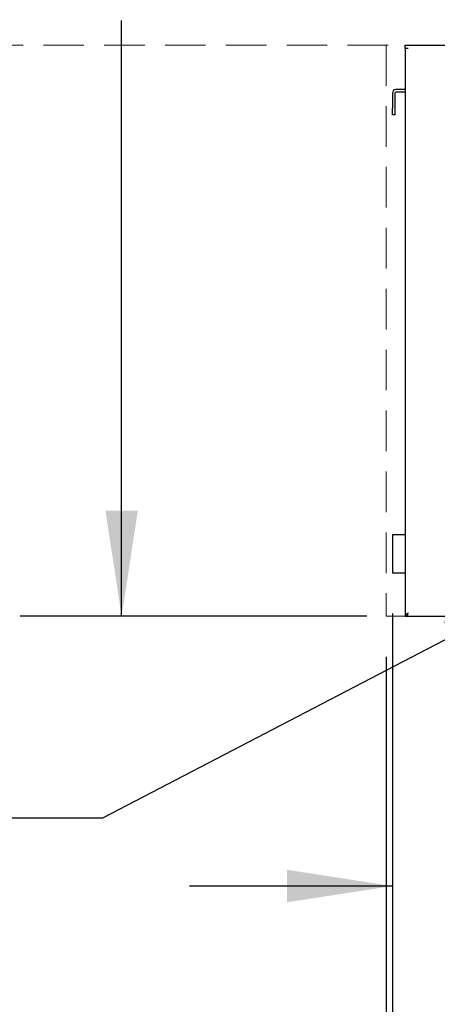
# Model space of a CAD drawing. Header units: inches. Extents: x 36 to 207, y 24 to 151.
# Tile 3 of 49: x 60 to 68, y 37 to 57. Entities that reach past the tile are written whole.
import ezdxf

# ---------------------------------------------------------------- set-up
doc = ezdxf.new("R2010")
doc.units = ezdxf.units.IN
doc.header["$LTSCALE"] = 16
doc.header["$MEASUREMENT"] = 0
doc.linetypes.add('HIDDEN', pattern=[0.075, 0.05, -0.025])
doc.layers.add('FORMAT', color=7, linetype='Continuous')
doc.styles.add('SLDTEXTSTYLE0', font='TXT', dxfattribs={"width": 0.75})
doc.dimstyles.new('SLDDIMSTYLE0', dxfattribs={"dimtxt": 1.5, "dimasz": 2.08, "dimexe": 0, "dimexo": 0.0625, "dimgap": 0.375, "dimtad": 0, "dimtih": 1, "dimtoh": 1, "dimdec": 0, "dimrnd": 1e-09, "dimzin": 12, "dimdsep": 46, "dimlunit": 5, "dimtxsty": 'SLDTEXTSTYLE0', "dimsah": 1, "dimcen": 0.09, "dimadec": 0, "dimazin": 3, "dimtfac": 1, "dimtdec": 0, "dimtofl": 0, "dimtmove": 0, "dimatfit": 3, "dimfxl": 1, "dimfrac": 2, "dimtolj": 1, "dimtzin": 12, "dimarcsym": 0})
doc.dimstyles.new('SLDDIMSTYLE1', dxfattribs={"dimtxt": 1.5, "dimasz": 2.08, "dimexe": 0, "dimexo": 0.0625, "dimgap": 0.375, "dimtad": 0, "dimtih": 1, "dimtoh": 1, "dimdec": 0, "dimrnd": 1e-09, "dimzin": 12, "dimdsep": 46, "dimlunit": 5, "dimtxsty": 'SLDTEXTSTYLE0', "dimsah": 1, "dimcen": 0.09, "dimadec": 0, "dimazin": 3, "dimtfac": 1, "dimtdec": 0, "dimtmove": 0, "dimatfit": 0, "dimfxl": 1, "dimfrac": 2, "dimtolj": 1, "dimtzin": 12, "dimarcsym": 0})
doc.dimstyles.new('SLDDIMSTYLE2', dxfattribs={"dimtxt": 0.18, "dimasz": 2.08, "dimexe": 0, "dimexo": 0.0625, "dimgap": 0, "dimtad": 0, "dimtih": 1, "dimtoh": 1, "dimdec": 0, "dimrnd": 1e-09, "dimzin": 0, "dimdsep": 46, "dimlunit": 5, "dimtxsty": 'Standard', "dimsah": 1, "dimcen": 0.09, "dimadec": 0, "dimazin": 0, "dimtfac": 2.08, "dimtdec": 0, "dimtofl": 0, "dimtmove": 0, "dimatfit": 3, "dimfxl": 1, "dimfrac": 2, "dimtolj": 1, "dimtzin": 0, "dimarcsym": 0})

# ---------------------------------------------------------------- blocks, each defined once
blk = doc.blocks.new('_D_2')
at = {"layer": 'FORMAT'}
for p, q in [((67.327, 45.081), (67.327, 37.713)), ((70.327, 44.231), (70.327, 37.713)), ((67.327, 39.713), (63.327, 39.713)), ((70.327, 39.713), (74.714, 39.713))]:
    blk.add_line(p, q, dxfattribs=at)
for points in [[(67.327, 39.713), (65.247, 40.033), (65.247, 39.393)], [(70.327, 39.713), (72.407, 39.393), (72.407, 40.033)]]:
    blk.add_solid(points, dxfattribs=at)
at = {"layer": 'FORMAT', "insert": (75.055, 40.434), "char_height": 1.5, "attachment_point": 1, "style": 'SLDTEXTSTYLE0'}
blk.add_mtext('13B', dxfattribs=at)
blk = doc.blocks.new('_D_3')
at = {"layer": 'FORMAT'}
for p, q in [((67.202, 44.231), (67.202, 29.169)), ((103.202, 44.231), (103.202, 29.169)), ((67.202, 31.169), (83.72, 31.169)), ((103.202, 31.169), (86.684, 31.169))]:
    blk.add_line(p, q, dxfattribs=at)
for points in [[(67.202, 31.169), (69.282, 30.849), (69.282, 31.489)], [(103.202, 31.169), (101.122, 31.489), (101.122, 30.849)]]:
    blk.add_solid(points, dxfattribs=at)
at = {"layer": 'FORMAT', "insert": (84.061, 31.89), "char_height": 1.5, "attachment_point": 1, "style": 'SLDTEXTSTYLE0'}
blk.add_mtext('5B', dxfattribs=at)
blk = doc.blocks.new('_D_4')
at = {"layer": 'FORMAT'}
for p, q in [((67.327, 45.081), (67.327, 32.948)), ((103.077, 45.081), (103.077, 32.948)), ((67.327, 34.948), (83.72, 34.948)), ((103.077, 34.948), (86.684, 34.948))]:
    blk.add_line(p, q, dxfattribs=at)
for points in [[(67.327, 34.948), (69.407, 34.628), (69.407, 35.268)], [(103.077, 34.948), (100.997, 35.268), (100.997, 34.628)]]:
    blk.add_solid(points, dxfattribs=at)
at = {"layer": 'FORMAT', "insert": (84.061, 35.669), "char_height": 1.5, "attachment_point": 1, "style": 'SLDTEXTSTYLE0'}
blk.add_mtext('2B', dxfattribs=at)
blk = doc.blocks.new('_D_5')
at = {"layer": 'FORMAT'}
for p, q in [((67.652, 70.934), (59.986, 70.934)), ((61.986, 70.934), (61.986, 59.195)), ((61.986, 45.031), (61.986, 56.77)), ((66.82, 45.031), (59.986, 45.031))]:
    blk.add_line(p, q, dxfattribs=at)
for points in [[(61.986, 70.934), (61.666, 68.854), (62.306, 68.854)], [(61.986, 45.031), (62.306, 47.111), (61.666, 47.111)]]:
    blk.add_solid(points, dxfattribs=at)
at = {"layer": 'FORMAT', "insert": (60.845, 58.704), "char_height": 1.5, "attachment_point": 1, "style": 'SLDTEXTSTYLE0'}
blk.add_mtext('1B', dxfattribs=at)

msp = doc.modelspace()

# ---------------------------------------------------------------- linework, layer by layer
at = {"color": 7, "linetype": 'Continuous', "lineweight": 25}
for p, q in [((67.577, 56.223), (67.577, 56.281)), ((67.577, 56.281), (67.635, 56.281)), ((67.635, 56.281), (68.452, 56.281)), ((67.577, 56.223), (67.635, 56.223)), ((67.577, 56.223), (67.577, 56.22)), ((67.577, 56.22), (67.577, 45.031)), ((67.327, 55.336), (67.327, 55.031)), ((67.377, 55.336), (67.377, 55.031)), ((67.577, 55.406), (67.397, 55.406)), ((67.577, 55.356), (67.397, 55.356)), ((67.327, 54.906), (67.327, 55.031)), ((67.377, 54.906), (67.327, 54.906)), ((67.377, 55.031), (67.377, 54.906)), ((67.327, 46.631), (67.327, 45.881)), ((67.397, 46.631), (67.327, 46.631)), ((67.577, 46.631), (67.397, 46.631)), ((67.397, 45.881), (67.327, 45.881)), ((67.577, 45.881), (67.397, 45.881)), ((67.577, 45.031), (67.615, 45.031)), ((67.62, 45.031), (67.62, 45.056)), ((67.62, 45.031), (69.327, 45.031))]:
    msp.add_line(p, q, dxfattribs=at)
for radius in [0.07, 0.02]:
    msp.add_arc((67.397, 55.336), radius, 90, 180, dxfattribs=at)
for points in [[(67.577, 56.22), (67.578, 56.22), (67.579, 56.221), (67.593, 56.222), (67.612, 56.223), (67.627, 56.223), (67.635, 56.223)], [(67.62, 45.031), (67.621, 45.032), (67.624, 45.034), (67.627, 45.047), (67.631, 45.067), (67.634, 45.082), (67.635, 45.089)], [(67.62, 45.069), (67.621, 45.07), (67.624, 45.07), (67.627, 45.075), (67.631, 45.082), (67.634, 45.087), (67.635, 45.089)]]:
    msp.add_open_spline(points, degree=3, dxfattribs=at)
for points, knots in [([(67.635, 45.089), (67.627, 45.085), (67.612, 45.075), (67.592, 45.06), (67.579, 45.045), (67.578, 45.036), (67.577, 45.031)], [0, 0, 0, 0, 0.25472, 0.509612, 0.764505, 1, 1, 1, 1]), ([(67.635, 45.089), (67.63, 45.081), (67.621, 45.063), (67.615, 45.044), (67.615, 45.033), (67.615, 45.031)], [0, 0, 0, 0, 0.4529353, 0.9086485, 1, 1, 1, 1])]:
    msp.add_open_spline(points, degree=3, knots=knots, dxfattribs=at)
at = {"layer": 'FORMAT', "linetype": 'HIDDEN', "lineweight": 18}
for p, q in [((41.243, 56.281), (205.02, 56.281)), ((67.202, 56.281), (67.202, 45.031))]:
    msp.add_line(p, q, dxfattribs=at)
at = {"layer": 'FORMAT', "lineweight": 18}
msp.add_line((67.202, 45.031), (103.202, 45.031), dxfattribs=at)

# ---------------------------------------------------------------- dimensions: what is measured, and where the dimension line sits
at = {"layer": 'FORMAT'}
dim = msp.add_linear_dim(base=(61.986, 70.934), p1=(67.62, 45.031), p2=(68.452, 70.934), angle=90, text='1B', dimstyle='SLDDIMSTYLE0', dxfattribs=at)
dim.commit()
dim.dimension.update_dxf_attribs({"geometry": '_D_5', "text_midpoint": (61.986, 57.983), "dimtype": 160})
for base, p1, p2, text, dimstyle, picture, middle in [((67.327, 39.713), (70.327, 45.031), (67.327, 45.881), '13B', 'SLDDIMSTYLE1', '_D_2', (76.755, 39.713)), ((103.077, 34.948), (67.327, 45.881), (103.077, 45.881), '2B', 'SLDDIMSTYLE0', '_D_4', (85.202, 34.948)), ((103.202, 31.169), (67.202, 45.031), (103.202, 45.031), '5B', 'SLDDIMSTYLE0', '_D_3', (85.202, 31.169))]:
    dim = msp.add_linear_dim(base=base, p1=p1, p2=p2, text=text, dimstyle=dimstyle, dxfattribs=at)
    dim.commit()
    dim.dimension.update_dxf_attribs({"geometry": picture, "text_midpoint": middle, "dimtype": 160})

# ---------------------------------------------------------------- leaders
msp.add_leader([(70.327, 45.588), (61.606, 41.048), (59.606, 41.048)], dimstyle='SLDDIMSTYLE2', dxfattribs=at)

doc.saveas('drawing.dxf')
